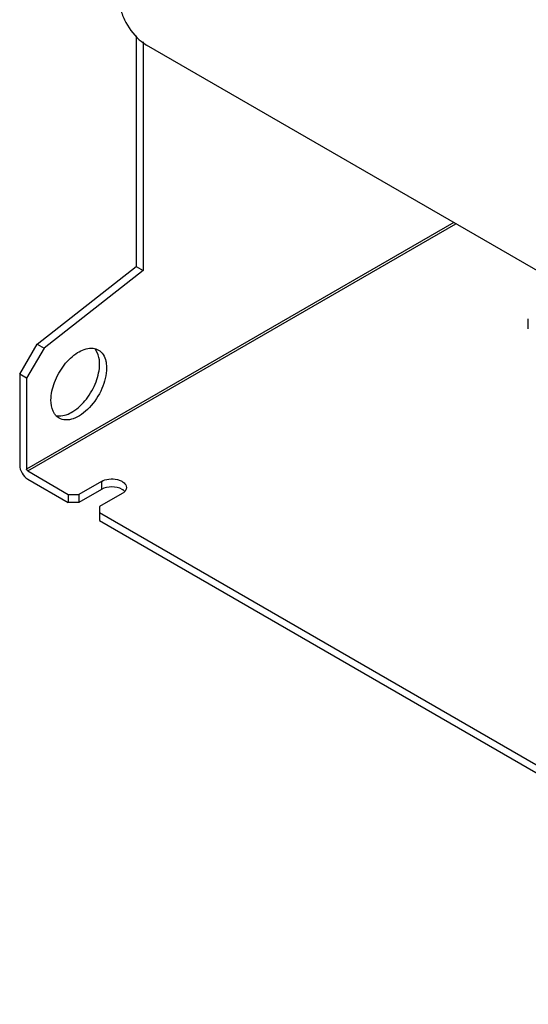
# Model space of a CAD drawing. Header units: millimetres. Extents: x 89 to 688, y 252 to 831.
# Tile 1 of 7: x 89 to 192, y 261 to 461. Entities that reach past the tile are written whole.
import ezdxf

# ---------------------------------------------------------------- set-up
doc = ezdxf.new("R2010")
doc.units = ezdxf.units.MM
doc.header["$LTSCALE"] = 70.470903
doc.layers.get('0').update_dxf_attribs({"linetype": 'CONTINUOUS'})

msp = doc.modelspace()

# ---------------------------------------------------------------- linework, layer by layer
at = {"color": 7, "linetype": 'Continuous'}
for p, q in [((112.37, 457.89), (112.37, 410.94)), ((113.78, 456.64), (113.78, 410.12)), ((204.09, 404.28), (114.49, 456.01)), ((177, 419.92), (90.09, 369.74)), ((90.31, 369.38), (177.42, 419.67)), ((92.22, 395.2), (112.37, 410.94)), ((112.37, 410.94), (113.78, 410.12)), ((113.78, 410.12), (93.63, 394.38)), ((192.18, 398.28), (192.18, 400.32)), ((88.68, 389.08), (92.22, 395.2)), ((92.22, 395.2), (93.63, 394.38)), ((93.63, 394.38), (90.09, 388.26)), ((88.68, 389.08), (88.68, 370.56)), ((90.09, 388.26), (88.68, 389.08)), ((90.09, 388.26), (90.09, 369.74)), ((90.31, 369.38), (98.58, 364.6)), ((90.31, 367.74), (98.58, 362.97)), ((105.3, 367.25), (100.7, 364.6)), ((105.3, 367.25), (105.3, 365.62)), ((98.58, 364.6), (98.58, 362.97)), ((98.58, 364.6), (100.7, 364.6)), ((105.3, 365.62), (100.7, 362.97)), ((100.7, 364.6), (100.7, 362.97)), ((109.54, 364.81), (104.94, 362.15)), ((100.7, 362.97), (98.58, 362.97)), ((104.94, 362.15), (104.94, 360.93)), ((104.94, 360.93), (104.94, 359.29)), ((104.94, 360.93), (275.36, 262.54)), ((104.94, 359.29), (275.36, 260.91))]:
    msp.add_line(p, q, dxfattribs=at)
for centre, radius, start, end in [((101.63, 392.17), 3.12, 34.5976, 39.9631), ((108.24, 367.07), 2.61, 299.9576, 304.5589), ((108.23, 363.35), 2.62, 55.5564, 59.8469)]:
    msp.add_arc(centre, radius, start, end, dxfattribs=at)
for points, knots in [([(108.83, 465.81), (108.83, 465.04), (109.07, 463.44), (110.22, 460.34), (111.75, 458.22), (113.01, 457.09)], [0, 0, 0, 0, 0.231498, 0.48709, 1, 1, 1, 1]), ([(113.01, 457.09), (113.13, 456.99), (113.59, 456.59), (114.1, 456.23), (114.49, 456.01)], [0, 0, 0, 0, 0.260724, 1, 1, 1, 1]), ([(95.04, 383.79), (95.04, 385.02), (95.64, 387.59), (97.54, 390.95), (100.1, 393.48), (102.29, 394.37), (103.27, 394.36)], [0, 0, 0, 0, 0.255942, 0.536822, 0.796093, 1, 1, 1, 1]), ([(103.27, 394.36), (103.4, 394.36), (103.9, 394.32), (104.38, 394.17), (104.7, 393.98)], [0, 0, 0, 0, 0.260845, 1, 1, 1, 1]), ([(104.94, 391.14), (104.94, 391.41), (104.89, 392.38), (104.6, 393.36), (104.2, 393.94)], [0, 0, 0, 0, 0.27899, 1, 1, 1, 1]), ([(104.7, 393.98), (105.08, 393.76), (105.77, 393.08), (106.11, 392.18), (106.21, 391.7)], [0, 0, 0, 0, 0.468692, 1, 1, 1, 1]), ([(96.72, 380.57), (97.7, 380.56), (99.89, 381.45), (102.45, 383.98), (104.35, 387.34), (104.94, 389.91), (104.94, 391.14)], [0, 0, 0, 0, 0.203994, 0.463275, 0.744111, 1, 1, 1, 1]), ([(106.21, 391.7), (106.24, 391.59), (106.32, 391.14), (106.36, 390.67), (106.36, 390.32)], [0, 0, 0, 0, 0.23911, 1, 1, 1, 1]), ([(106.36, 390.32), (106.36, 388.89), (105.57, 385.93), (103.54, 382.78), (101.37, 380.86), (99.72, 379.96), (98.1, 379.64), (97.1, 379.9), (96.7, 380.13)], [0, 0, 0, 0, 0.269896, 0.561325, 0.695465, 0.813143, 0.912854, 1, 1, 1, 1]), ([(95.79, 380.98), (95.66, 381.16), (95.19, 382.02), (95.04, 383.03), (95.04, 383.79)], [0, 0, 0, 0, 0.224686, 1, 1, 1, 1]), ([(96.7, 380.13), (96.43, 380.28), (96.1, 380.56), (95.85, 380.89), (95.79, 380.98)], [0, 0, 0, 0, 0.741979, 1, 1, 1, 1]), ([(88.68, 370.56), (88.68, 370), (89.06, 368.9), (89.82, 368.02), (90.31, 367.74)], [0, 0, 0, 0, 0.500001, 1, 1, 1, 1]), ([(105.3, 367.25), (105.76, 367.52), (106.87, 367.82), (108.27, 367.75), (109.3, 367.4), (110.04, 366.97), (110.42, 366.39), (110.42, 366.03)], [0, 0, 0, 0, 0.271119, 0.563792, 0.698525, 0.816713, 1, 1, 1, 1]), ([(109.55, 365.62), (108.92, 365.98), (107.42, 366.27), (105.93, 365.99), (105.3, 365.62)], [0, 0, 0, 0, 0.499704, 1, 1, 1, 1]), ([(110.42, 366.03), (110.42, 365.82), (110.26, 365.37), (109.92, 365.06), (109.72, 364.92)], [0, 0, 0, 0, 0.456402, 1, 1, 1, 1])]:
    msp.add_open_spline(points, degree=3, knots=knots, dxfattribs=at)
for points in [[(95.97, 380.66), (96.21, 380.6), (96.47, 380.57), (96.72, 380.57)], [(90.31, 369.38), (90.18, 369.45), (90.09, 369.6), (90.09, 369.74)], [(110.01, 365.27), (109.92, 365.36), (109.82, 365.44), (109.71, 365.51)]]:
    msp.add_open_spline(points, degree=3, dxfattribs=at)

doc.saveas('drawing.dxf')
